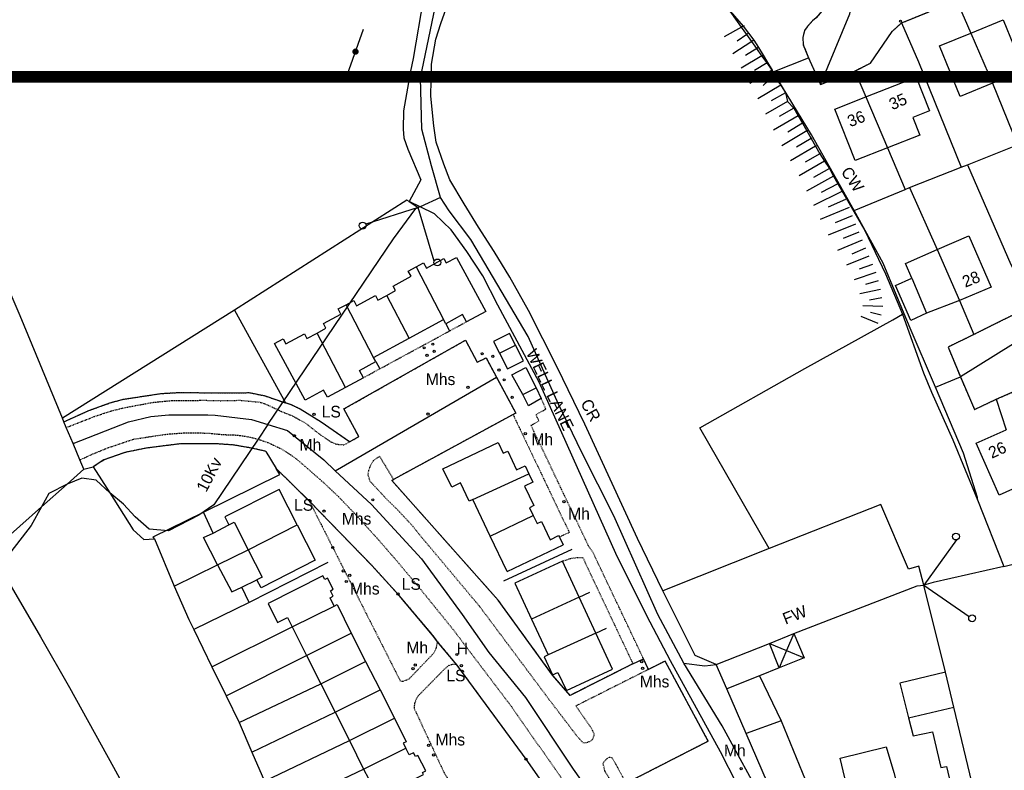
# Model space of a CAD drawing. Header units: metres. Extents: x 611948 to 1225781, y 656699 to 1316021.
# Tile 123 of 169: x 613065 to 613233, y 658981 to 659110. Entities that reach past the tile are written whole.
import ezdxf

# ---------------------------------------------------------------- set-up
doc = ezdxf.new("R2010")
doc.units = ezdxf.units.M
doc.linetypes.add('4696-07$0$PECK', pattern=[0.2, 0.1, -0.1])
for name, color, linetype in [('- EXTENT OF LiDAR SURVEY', 1, 'Continuous'), ('4696-07$0$BDY_LEFT', 253, 'Continuous'), ('4696-07$0$BDY_SYM', 253, 'Continuous'), ('4696-07$0$BLD_INN_W', 253, 'Continuous'), ('4696-07$0$BLD_OTL_P', 253, 'Continuous'), ('4696-07$0$BLD_OTL_S', 253, 'Continuous'), ('4696-07$0$GEN_LIN_D', 253, 'Continuous'), ('4696-07$0$GEN_PCK_D', 253, '4696-07$0$PECK'), ('4696-07$0$MNR_LN_DT', 253, 'Continuous'), ('4696-07$0$OTHER_SYM', 253, 'Continuous'), ('4696-07$0$POLE_SYMB', 253, 'Continuous'), ('4696-07$0$ROADS', 253, 'Continuous'), ('4696-07$0$ROADS_CTR', 253, 'Continuous'), ('4696-07$0$ROADS_PCK', 253, '4696-07$0$PECK'), ('4696-07$0$TOWNLAND', 253, 'Continuous')]:
    doc.layers.add(name, color=color, linetype=linetype)
doc.styles.add('4696-07$0$STANDARD', font='txt')

# ---------------------------------------------------------------- blocks, each defined once
blk = doc.blocks.new('4696-07$0$13', base_point=(160450.170478, 242323.105036))
blk.add_circle((160450.170478, 242323.105036), 0.187958)
blk = doc.blocks.new('4696-07$0$44', base_point=(141.365186, 309.573129))
for p, q in [((148.348947, 316.096464), (141.361145, 309.556587)), ((141.361145, 309.556587), (147.90133, 302.797619))]:
    blk.add_line(p, q)
for centre in [(148.337847, 316.685942), (148.36005, 302.427234)]:
    blk.add_circle(centre, 0.589583)
blk = doc.blocks.new('4696-07$0$36', base_point=(144.988486, 310.919762))
blk.add_line((140.875383, 310.92339), (149.050238, 310.92339))
at = {"const_width": 0.539928}
blk.add_lwpolyline([(144.673376, 310.923808, 1), (145.213304, 310.923808, 1)], format="xyb", close=True, dxfattribs=at)
blk = doc.blocks.new('4696-07')
at = {"layer": '4696-07$0$BDY_LEFT', "flags": 128}
for points in [[(613197.259, 659004.755), (613218.398, 659012.879), (613219.537, 659013.011)], [(613193.116, 659003.05), (613197.259, 659004.755)], [(613183.972, 658999.454), (613193.116, 659003.05)]]:
    blk.add_lwpolyline(points, dxfattribs=at)
at = {"layer": '4696-07$0$BLD_INN_W', "flags": 128}
for points in [[(613227.543, 659107.516), (613231.273, 659098.908)], [(613209.624, 659096.569), (613213.305, 659087.861)], [(613221.783, 659070.444), (613225.588, 659061.757)], [(613132.664, 659067.47), (613137.373, 659058.464)], [(613217.475, 659065.558), (613220, 659059.556)], [(613131.496, 659055.273), (613127.662, 659062.604)], [(613125.412, 659051.969), (613120.692, 659060.995)], [(613120.584, 659046.844), (613115.739, 659056.157)], [(613146.965, 659052.72), (613149.693, 659054.111)], [(613150.953, 659045.631), (613153.222, 659046.809)], [(613142.374, 659027.665), (613151.981, 659032.067)], [(613145.361, 659021.404), (613152.719, 659024.915)], [(613103.976, 659019.047), (613112.341, 659023.338)], [(613148.239, 659015.372), (613157.806, 659019.937)], [(613160.563, 659010.959), (613152.423, 659007.211)], [(613111.502, 659005.862), (613118.66, 659009.445)], [(613113.942, 659000.997), (613121.594, 659004.818)], [(613163.406, 659004.798), (613155.269, 659001.07)], [(613197.259, 659004.755), (613196.026, 659001.824)], [(613194.78, 658998.867), (613193.116, 659003.05)], [(613193.116, 659003.05), (613196.026, 659001.824)], [(613196.026, 659001.824), (613194.78, 658998.867)], [(613196.026, 659001.824), (613199.044, 659000.553)], [(613116.382, 658996.132), (613124.02, 658999.955)], [(613191.434, 658997.491), (613185.796, 658995.272)], [(613118.822, 658991.267), (613126.527, 658995.124)], [(613216.915, 658990.298), (613224.658, 658992.12)], [(613121.263, 658986.402), (613128.968, 658990.259)], [(613195.116, 658989.769), (613189.137, 658987.625)], [(613123.703, 658981.537), (613130.897, 658985.138)]]:
    blk.add_lwpolyline(points, dxfattribs=at)
at = {"layer": '4696-07$0$BLD_OTL_P', "flags": 128}
for points in [[(613149.693, 659054.111), (613148.668, 659056.091), (613145.941, 659054.7), (613146.965, 659052.72)], [(613153.222, 659046.809), (613154.075, 659044.945)], [(613154.075, 659044.945), (613151.923, 659043.692), (613150.953, 659045.631)], [(613199.044, 659000.553), (613194.78, 658998.867)], [(613191.434, 658997.491), (613195.116, 658989.769)], [(613215.433, 658996.244), (613216.915, 658990.298)]]:
    blk.add_lwpolyline(points, dxfattribs=at)
at = {"layer": '4696-07$0$BLD_OTL_S', "flags": 128}
for points in [[(613227.543, 659107.516), (613233.098, 659109.781), (613236.638, 659101.096), (613231.273, 659098.908)], [(613231.273, 659098.908), (613225.736, 659096.652), (613222.196, 659105.337), (613227.543, 659107.516)], [(613227.543, 659107.516), (613231.273, 659098.908)], [(613209.624, 659096.569), (613218.221, 659099.963), (613220.494, 659094.207), (613217.634, 659093.079), (613218.832, 659090.043), (613213.305, 659087.861)], [(613213.305, 659087.861), (613207.754, 659085.668), (613204.283, 659094.459), (613209.624, 659096.569)], [(613209.624, 659096.569), (613213.305, 659087.861)], [(613221.783, 659070.444), (613227.194, 659072.812), (613231.048, 659064.003), (613225.588, 659061.757)], [(613217.475, 659065.558), (613216.372, 659068.078), (613221.783, 659070.444)], [(613221.783, 659070.444), (613225.588, 659061.757)], [(613132.664, 659067.47), (613133.959, 659068.17), (613134.45, 659067.281), (613137.445, 659068.9), (613137.844, 659068.159), (613139.604, 659069.11), (613144.592, 659059.878), (613141.278, 659058.081)], [(613127.662, 659062.604), (613129.17, 659063.42), (613128.736, 659064.211), (613131.81, 659065.873), (613131.335, 659066.751), (613132.664, 659067.47)], [(613132.664, 659067.47), (613137.373, 659058.464)], [(613220, 659059.556), (613217.275, 659058.339), (613214.656, 659064.326), (613217.475, 659065.558)], [(613120.692, 659060.995), (613122.011, 659061.709), (613122.459, 659060.817), (613125.722, 659062.581), (613126.134, 659061.778), (613127.662, 659062.604)], [(613131.496, 659055.273), (613127.662, 659062.604)], [(613225.588, 659061.757), (613220, 659059.556)], [(613115.739, 659056.157), (613117.245, 659056.971), (613116.835, 659057.775), (613119.814, 659059.387), (613119.372, 659060.282), (613120.692, 659060.995)], [(613125.412, 659051.969), (613120.692, 659060.995)], [(613131.496, 659055.273), (613137.373, 659058.464)], [(613137.744, 659057.755), (613137.373, 659058.464)], [(613141.278, 659058.081), (613140.618, 659059.316), (613137.744, 659057.755)], [(613120.584, 659046.844), (613117.508, 659045.174), (613116.847, 659046.408), (613113.681, 659044.689), (613108.465, 659054.383), (613109.96, 659055.192), (613110.429, 659054.311), (613113.574, 659056.012), (613113.979, 659055.205), (613115.739, 659056.157)], [(613120.584, 659046.844), (613115.739, 659056.157)], [(613125.412, 659051.969), (613131.496, 659055.273)], [(613146.965, 659052.72), (613148.331, 659050.041), (613151.059, 659051.432), (613149.693, 659054.111)], [(613123.66, 659048.514), (613122.981, 659049.739), (613125.794, 659051.266)], [(613125.794, 659051.266), (613125.412, 659051.969)], [(613150.953, 659045.631), (613149.03, 659049.023), (613151.426, 659050.268), (613153.222, 659046.809)], [(613123.66, 659048.514), (613120.584, 659046.844)], [(613237.579, 659030.757), (613232.386, 659028.443), (613228.443, 659037.293), (613233.6, 659039.59)], [(613142.374, 659027.665), (613141.747, 659027.366), (613140.246, 659030.511), (613138.764, 659029.803), (613137.262, 659032.952), (613146.697, 659037.454), (613147.592, 659035.59), (613148.347, 659035.938), (613149.873, 659032.76), (613151.315, 659033.452), (613151.981, 659032.067)], [(613142.374, 659027.665), (613151.981, 659032.067)], [(613151.981, 659032.067), (613152.657, 659030.658), (613151.214, 659029.969), (613152.819, 659026.625), (613152.074, 659026.256), (613152.719, 659024.915)], [(613112.341, 659023.338), (613109.24, 659029.412), (613099.976, 659024.682), (613100.658, 659023.346)], [(613145.361, 659021.404), (613142.374, 659027.665)], [(613145.361, 659021.404), (613152.719, 659024.915)], [(613152.719, 659024.915), (613153.371, 659023.556), (613154.118, 659023.92), (613155.623, 659020.787), (613157.061, 659021.488), (613157.186, 659021.229)], [(613100.658, 659023.346), (613101.549, 659023.801), (613103.976, 659019.047)], [(613103.976, 659019.047), (613112.341, 659023.338)], [(613112.341, 659023.338), (613115.442, 659017.264), (613106.179, 659012.535), (613105.458, 659013.946)], [(613148.239, 659015.372), (613145.361, 659021.404)], [(613157.186, 659021.229), (613157.806, 659019.937)], [(613148.239, 659015.372), (613157.806, 659019.937)], [(613103.976, 659019.047), (613106.348, 659014.401), (613105.458, 659013.946)], [(613157.72, 659017.12), (613149.588, 659013.362), (613152.423, 659007.211)], [(613160.563, 659010.959), (613157.72, 659017.12)], [(613118.66, 659009.445), (613117.979, 659010.867), (613118.49, 659011.149), (613118.036, 659012.054), (613118.5, 659012.32), (613117.549, 659014.196), (613117.088, 659013.964), (613116.751, 659014.61), (613107.363, 659009.877), (613108.992, 659006.629), (613110.704, 659007.453), (613111.502, 659005.862)], [(613160.563, 659010.959), (613152.423, 659007.211)], [(613163.406, 659004.798), (613160.563, 659010.959)], [(613111.502, 659005.862), (613118.66, 659009.445)], [(613118.66, 659009.445), (613119.153, 659009.701), (613121.594, 659004.818)], [(613111.502, 659005.862), (613113.942, 659000.997)], [(613152.423, 659007.211), (613155.269, 659001.07)], [(613113.942, 659000.997), (613121.594, 659004.818)], [(613121.594, 659004.818), (613124.02, 658999.955)], [(613155.269, 659001.07), (613154.604, 659000.765), (613156.011, 658997.676), (613156.917, 658998.06), (613158.385, 658995.012), (613166.249, 658998.637), (613163.406, 659004.798)], [(613163.406, 659004.798), (613155.269, 659001.07)], [(613193.116, 659003.05), (613197.259, 659004.755)], [(613197.259, 659004.755), (613199.044, 659000.553)], [(613183.972, 658999.454), (613193.116, 659003.05)], [(613113.942, 659000.997), (613116.382, 658996.132)], [(613116.382, 658996.132), (613124.02, 658999.955)], [(613124.02, 658999.955), (613126.527, 658995.124)], [(613185.796, 658995.272), (613183.972, 658999.454)], [(613194.78, 658998.867), (613191.434, 658997.491)], [(613223.195, 658998.106), (613215.433, 658996.244)], [(613224.658, 658992.12), (613223.195, 658998.106)], [(613116.382, 658996.132), (613118.822, 658991.267)], [(613118.822, 658991.267), (613126.527, 658995.124)], [(613126.527, 658995.124), (613128.968, 658990.259)], [(613189.137, 658987.625), (613185.796, 658995.272)], [(613118.822, 658991.267), (613121.263, 658986.402)], [(613229.428, 658972.186), (613224.658, 658992.12)], [(613121.263, 658986.402), (613128.968, 658990.259)], [(613128.968, 658990.259), (613131, 658986.207), (613130.49, 658985.951), (613130.897, 658985.138)], [(613195.116, 658989.769), (613199.756, 658978.475)], [(613216.915, 658990.298), (613217.668, 658987.225), (613220.981, 658987.9), (613222.406, 658981.814), (613223.365, 658981.985), (613225.916, 658971.369)], [(613195.534, 658972.85), (613189.137, 658987.625)], [(613121.263, 658986.402), (613123.703, 658981.537)], [(613123.703, 658981.537), (613124.512, 658979.924), (613122.811, 658979.077), (613124.444, 658975.821), (613133.941, 658980.585), (613133.769, 658980.927), (613134.343, 658981.215), (613133.002, 658983.889), (613132.592, 658983.684), (613132.264, 658984.339), (613131.492, 658983.952), (613130.897, 658985.138)], [(613123.703, 658981.537), (613130.897, 658985.138)], [(613205.981, 658980.061), (613205.206, 658983.413), (613213.087, 658985.337), (613214.413, 658980.97), (613216.52, 658972.71), (613217.319, 658972.879)]]:
    blk.add_lwpolyline(points, dxfattribs=at)
at = {"layer": '4696-07$0$GEN_LIN_D', "flags": 128}
for points in [[(613174.857, 659012.04), (613170.562, 659021.017), (613161.514, 659040.546), (613156.811, 659050.299), (613151.887, 659060.03), (613148.707, 659065.718), (613146.04, 659070.13), (613143.335, 659074.303), (613140.894, 659078.258), (613138.469, 659082.373), (613137.402, 659085.063), (613136.101, 659088.83), (613135.692, 659091.606), (613135.218, 659096.682), (613135.301, 659102.164), (613136.056, 659106.453), (613136.888, 659109.142), (613142.678, 659125.487)], [(613134.51, 659146.886), (613132.408, 659143.323), (613135.226, 659141.592), (613138.424, 659139.886), (613137.877, 659136.879), (613136.844, 659132.347), (613136.7, 659130.846), (613133.94, 659113.612), (613132.19, 659103.172), (613131.712, 659101.006), (613130.543, 659094.213), (613130.456, 659091.071), (613130.572, 659089.572), (613131.293, 659087.639), (613133.488, 659082.401), (613131.521, 659078.703)], [(613222.779, 659118.543), (613227.543, 659107.516)], [(613186.392, 659111.252), (613188.61, 659108.683)], [(613188.343, 659108.535), (613186.392, 659111.252)], [(613189.235, 659107.276), (613188.343, 659108.535)], [(613188.61, 659108.683), (613189.554, 659107.493)], [(613215.708, 659109.236), (613218.579, 659102.573), (613225.908, 659084.555)], [(613190.098, 659106.059), (613189.235, 659107.276)], [(613189.554, 659107.493), (613190.468, 659106.301)], [(613190.96, 659104.842), (613190.098, 659106.059)], [(613190.468, 659106.301), (613191.265, 659105.03)], [(613191.826, 659103.618), (613190.96, 659104.842)], [(613191.265, 659105.03), (613192.036, 659103.744)], [(613192.696, 659102.391), (613191.826, 659103.618)], [(613192.036, 659103.744), (613192.776, 659102.44)], [(613193.564, 659101.165), (613192.696, 659102.391)], [(613192.776, 659102.44), (613193.564, 659101.165)], [(613193.733, 659100.887), (613199.8, 659103.271)], [(613193.733, 659100.887), (613193.564, 659101.165)], [(613193.564, 659101.165), (613193.786, 659100.158)], [(613207.61, 659077.127), (613200.283, 659090.104), (613193.733, 659100.887)], [(613193.786, 659100.158), (613195.065, 659098.573)], [(613207.705, 659101.013), (613209.624, 659096.569)], [(613195.065, 659098.573), (613195.831, 659097.286)], [(613231.273, 659098.908), (613235.559, 659088.385)], [(613195.831, 659097.286), (613196.224, 659095.81)], [(613196.224, 659095.81), (613197.308, 659094.677)], [(613197.308, 659094.677), (613198.01, 659093.351)], [(613198.01, 659093.351), (613198.77, 659092.057)], [(613198.77, 659092.057), (613199.531, 659090.765)], [(613199.531, 659090.765), (613200.275, 659089.462)], [(613200.275, 659089.462), (613201.006, 659088.155)], [(613226.992, 659084.967), (613235.559, 659088.385)], [(613201.006, 659088.155), (613201.75, 659086.851)], [(613201.75, 659086.851), (613202.533, 659085.572)], [(613213.305, 659087.861), (613216.318, 659080.724)], [(613202.533, 659085.572), (613203.359, 659084.317)], [(613225.908, 659084.555), (613226.992, 659084.967)], [(613226.992, 659084.967), (613234.369, 659067.889), (613238.182, 659060.958)], [(613203.359, 659084.317), (613204.093, 659083.01)], [(613217.041, 659081.079), (613225.908, 659084.555)], [(613204.093, 659083.01), (613204.822, 659081.699)], [(613204.822, 659081.699), (613209.436, 659073.738), (613212.935, 659066.273), (613215.889, 659059.383)], [(613207.61, 659077.127), (613216.318, 659080.724)], [(613216.318, 659080.724), (613217.041, 659081.079)], [(613217.041, 659081.079), (613221.783, 659070.444)], [(613131.521, 659078.703), (613131.094, 659078.915), (613101.638, 659060.099)], [(613133.357, 659077.791), (613131.521, 659078.703)], [(613131.521, 659078.703), (613133.039, 659077.649)], [(613133.357, 659077.791), (613133.039, 659077.649)], [(613187.531, 658978.988), (613184.75, 658984.49), (613176.167, 659000.082), (613172.169, 659007.791), (613166.85, 659018.436), (613153.721, 659047.754), (613146.681, 659060.91), (613144.098, 659065.948), (613141.34, 659070.102), (613138.685, 659073.804), (613135.852, 659076.551), (613133.357, 659077.791)], [(613221.511, 659046.879), (613216.987, 659057.373), (613212.545, 659068.129), (613207.61, 659077.127)], [(613072.187, 659041.617), (613064.958, 659059.115), (613061.985, 659066.005)], [(613225.588, 659061.757), (613228.08, 659055.913)], [(613101.638, 659060.099), (613072.187, 659041.617)], [(613101.638, 659060.099), (613110.323, 659044.221)], [(613193.065, 659019.274), (613181.206, 659039.913), (613199.182, 659050.105), (613214.239, 659058.405), (613215.889, 659059.383)], [(613215.889, 659059.383), (613219.475, 659049.358), (613220.81, 659046.032), (613224.457, 659037.867), (613228.723, 659027.644)], [(613137.744, 659057.755), (613138.413, 659056.525)], [(613125.794, 659051.266), (613126.462, 659050.036)], [(613221.511, 659046.879), (613225.765, 659048.647)], [(613228.723, 659027.644), (613228.679, 659028.006), (613226.314, 659035.618), (613221.511, 659046.879)], [(613231.886, 659044.825), (613233.6, 659039.59)], [(613072.451, 659040.979), (613072.187, 659041.617)], [(613072.857, 659039.996), (613072.451, 659040.979)], [(613074.004, 659037.259), (613072.857, 659039.996)], [(613075.18, 659034.457), (613074.004, 659037.259)], [(613075.877, 659032.844), (613075.18, 659034.457)], [(613106.985, 659035.914), (613108.746, 659032.977)], [(613075.877, 659032.844), (613072.995, 659030.293)], [(613075.877, 659032.844), (613077.473, 659033.261)], [(613077.473, 659033.261), (613080.277, 659028.822)], [(613096.312, 659025.521), (613109.37, 659031.937), (613108.746, 659032.977)], [(613072.995, 659030.293), (613068.604, 659026.405)], [(613080.277, 659028.822), (613084.268, 659022.47), (613086.109, 659020.829), (613087.913, 659020.927)], [(613228.723, 659027.644), (613233.226, 659016.235)], [(613068.604, 659026.405), (613061.171, 659019.827), (613060.091, 659017.854)], [(613219.537, 659013.011), (613218.683, 659016.282), (613216.908, 659015.743), (613212.19, 659026.817), (613193.065, 659019.274)], [(613087.913, 659020.927), (613087.725, 659021.314), (613096.312, 659025.521)], [(613097.992, 659021.901), (613096.312, 659025.521)], [(613097.992, 659021.901), (613100.658, 659023.346)], [(613087.913, 659020.927), (613091.291, 659012.82)], [(613098.73, 659016.501), (613096.296, 659021.185), (613097.992, 659021.901)], [(613147.667, 659013.729), (613159.365, 659019.193)], [(613193.065, 659019.274), (613174.857, 659012.04)], [(613098.73, 659016.501), (613103.976, 659019.047)], [(613233.226, 659016.235), (613240.469, 659018.012)], [(613061.383, 659016.19), (613068.437, 659004.179), (613073.389, 658995.51), (613080.934, 658981.886), (613084.28, 658975.68)], [(613091.291, 659012.82), (613098.73, 659016.501)], [(613098.73, 659016.501), (613101.144, 659011.859), (613102.881, 659012.699)], [(613117.596, 659016.902), (613104.12, 659010.064)], [(613233.226, 659016.235), (613221.112, 659013.488), (613219.537, 659013.011)], [(613091.291, 659012.82), (613093.812, 659007.128), (613094.664, 659005.406)], [(613102.881, 659012.699), (613105.458, 659013.946)], [(613104.12, 659010.064), (613102.881, 659012.699)], [(613197.259, 659004.755), (613218.398, 659012.879), (613219.537, 659013.011)], [(613223.195, 658998.106), (613219.537, 659013.011)], [(613160.563, 659010.959), (613162.38, 659011.796)], [(613183.972, 658999.454), (613180.395, 659000.957), (613174.857, 659012.04)], [(613104.12, 659010.064), (613094.664, 659005.406)], [(613097.763, 658999.061), (613111.502, 659005.862)], [(613094.664, 659005.406), (613097.763, 658999.061)], [(613163.406, 659004.798), (613165.223, 659005.635)], [(613100.206, 658994.098), (613113.942, 659000.997)], [(613097.763, 658999.061), (613100.206, 658994.098)], [(613102.425, 658989.486), (613116.382, 658996.132)], [(613100.206, 658994.098), (613102.425, 658989.486)], [(613104.611, 658984.417), (613118.822, 658991.267)], [(613102.425, 658989.486), (613104.611, 658984.417)], [(613106.766, 658979.48), (613121.263, 658986.402)], [(613104.611, 658984.417), (613106.766, 658979.48)], [(613108.893, 658974.524), (613123.703, 658981.537)]]:
    blk.add_lwpolyline(points, dxfattribs=at)
at = {"layer": '4696-07$0$GEN_PCK_D', "flags": 128}
for points in [[(613215.708, 659109.236), (613220.403, 659111.162), (613218.422, 659116.677)], [(613203.39, 659112.787), (613201.09, 659110.123), (613200.466, 659109.608), (613199.578, 659108.594), (613199.113, 659107.937), (613198.804, 659106.719), (613198.896, 659105.518), (613199.8, 659103.271)], [(613207.705, 659101.013), (613210.376, 659102.354), (613214.076, 659107.767), (613215.708, 659109.236)], [(613199.8, 659103.271), (613201.847, 659098.714)], [(613201.847, 659098.714), (613207.705, 659101.013)], [(613238.182, 659060.958), (613228.08, 659055.913)], [(613138.413, 659056.525), (613141.278, 659058.081)], [(613126.462, 659050.036), (613138.413, 659056.525)], [(613121.279, 659037.525), (613122.874, 659038.432), (613120.347, 659043.172), (613141.137, 659054.945), (613143.13, 659051.157), (613144.641, 659051.911), (613146.419, 659048.607)], [(613228.08, 659055.913), (613223.663, 659053.764), (613225.765, 659048.647)], [(613123.66, 659048.514), (613126.462, 659050.036)], [(613146.419, 659048.607), (613149.722, 659042.47), (613149.257, 659042.217)], [(613225.765, 659048.647), (613228.186, 659043.088), (613231.886, 659044.825)], [(613231.886, 659044.825), (613237.27, 659047.201)], [(613072.451, 659040.979), (613076.731, 659042.914), (613080.309, 659044.2), (613082.442, 659044.816), (613089.051, 659045.813), (613091.977, 659045.984), (613102.292, 659045.916), (613104.132, 659045.972), (613106.707, 659045.454), (613110.323, 659044.221)], [(613171.562, 659000.415), (613163.012, 659018.471), (613162.257, 659019.551), (613152.338, 659040.373), (613153.709, 659041.124), (613153.185, 659042.206), (613154.883, 659043.153), (613154.075, 659044.945)], [(613121.279, 659037.525), (613116.461, 659040.902), (613112.88, 659043.14), (613111.358, 659043.856), (613110.323, 659044.221)], [(613149.257, 659042.217), (613128.815, 659031.101)], [(613149.257, 659042.217), (613158.879, 659022.026), (613157.186, 659021.229)], [(613106.985, 659035.914), (613104.612, 659036.454), (613101.482, 659036.999), (613098.643, 659037.197), (613092.467, 659037.216), (613086.537, 659036.468), (613082.879, 659035.716), (613079.283, 659034.449), (613077.473, 659033.261)], [(613114.433, 659027.369), (613108.746, 659032.977)], [(613169.758, 658999.557), (613159.019, 658994.153), (613155.997, 658997.635), (613146.7, 659010.464), (613128.556, 659030.91), (613128.815, 659031.101)], [(613136.352, 659003.341), (613135.512, 659004.481), (613129.797, 659011.236), (613125.135, 659016.383), (613114.433, 659027.369)], [(613114.433, 659027.369), (613129.992, 658996.585), (613130.45, 658996.572), (613131.473, 658996.961), (613135.422, 659001.094), (613135.779, 659001.48), (613136.146, 659002.235), (613136.352, 659003.341)], [(613157.72, 659017.12), (613159.026, 659017.58), (613160.196, 659017.738), (613161.173, 659017.77), (613169.758, 658999.557)], [(613139.637, 658999.392), (613136.352, 659003.341)], [(613139.637, 658999.392), (613138.965, 658999.458), (613138.168, 658999.207), (613137.389, 658998.506), (613133.02, 658994.05), (613132.734, 658993.612), (613132.427, 658992.822), (613132.322, 658991.975), (613137.442, 658980.961), (613138.181, 658979.721), (613138.482, 658978.825), (613138.712, 658976.991), (613138.866, 658976.741), (613139.648, 658977.071), (613141.481, 658977.375), (613144.403, 658977.121), (613147.117, 658976.745), (613155.761, 658975.012), (613156.242, 658975.108), (613156.845, 658975.599)], [(613156.845, 658975.599), (613151.491, 658983.237), (613139.637, 658999.392)], [(613168.577, 658979.122), (613182.648, 658986.339), (613175.272, 659000.024), (613172.425, 658998.591)], [(613172.425, 658998.591), (613171.562, 659000.415)]]:
    blk.add_lwpolyline(points, dxfattribs=at)
at = {"layer": '4696-07$0$MNR_LN_DT', "flags": 128}
for points in [[(613188.343, 659108.535), (613185.342, 659106.872)], [(613188.61, 659108.683), (613188.343, 659108.535)], [(613188.763, 659108.768), (613188.61, 659108.683)], [(613189.235, 659107.276), (613187.572, 659106.147)], [(613189.554, 659107.493), (613189.235, 659107.276)], [(613190.098, 659106.059), (613186.878, 659103.954)], [(613190.468, 659106.301), (613190.098, 659106.059)], [(613191.826, 659103.618), (613188.28, 659101.49)], [(613190.96, 659104.842), (613189.044, 659103.661)], [(613191.265, 659105.03), (613190.96, 659104.842)], [(613192.036, 659103.744), (613191.826, 659103.618)], [(613192.696, 659102.391), (613190.531, 659101.072)], [(613193.564, 659101.165), (613189.753, 659098.853)], [(613193.786, 659100.158), (613192.021, 659098.504)], [(613195.065, 659098.573), (613191.128, 659096.271)], [(613195.831, 659097.286), (613193.413, 659095.893)], [(613196.224, 659095.81), (613192.445, 659093.64)], [(613198.01, 659093.351), (613193.788, 659090.87)], [(613197.308, 659094.677), (613194.792, 659093.225)], [(613198.77, 659092.057), (613196.248, 659090.559)], [(613198.869, 659092.116), (613198.77, 659092.057)], [(613199.531, 659090.765), (613195.215, 659088.224)], [(613199.618, 659090.816), (613199.531, 659090.765)], [(613200.275, 659089.462), (613197.714, 659087.969)], [(613200.367, 659089.516), (613200.275, 659089.462)], [(613201.006, 659088.155), (613196.687, 659085.656)], [(613201.75, 659086.851), (613199.203, 659085.39)], [(613201.115, 659088.218), (613201.006, 659088.155)], [(613201.864, 659086.917), (613201.75, 659086.851)], [(613202.533, 659085.572), (613198.172, 659083.086)], [(613203.359, 659084.317), (613200.641, 659082.777)], [(613204.093, 659083.01), (613199.457, 659080.47)], [(613204.822, 659081.699), (613201.972, 659080.21)], [(613205.513, 659080.368), (613200.666, 659078)], [(613206.139, 659079.006), (613203.18, 659077.7)], [(613206.721, 659077.625), (613201.78, 659075.593)], [(613207.802, 659074.827), (613203.141, 659072.94)], [(613207.245, 659076.219), (613204.331, 659075.054)], [(613208.38, 659073.444), (613205.722, 659072.326)], [(613208.965, 659072.062), (613204.777, 659070.294)], [(613209.55, 659070.681), (613207.188, 659069.681)], [(613210.136, 659069.301), (613206.31, 659067.773)], [(613211.31, 659066.54), (613207.573, 659065.252)], [(613210.723, 659067.921), (613208.476, 659067.085)], [(613211.708, 659065.096), (613209.525, 659064.482)], [(613212.089, 659063.645), (613208.551, 659062.875)], [(613212.345, 659062.167), (613210.249, 659061.776)], [(613212.489, 659060.687), (613209.056, 659060.824)], [(613212.223, 659059.225), (613210.386, 659059.698)], [(613211.704, 659057.818), (613208.791, 659059.008)]]:
    blk.add_lwpolyline(points, dxfattribs=at)
at = {"layer": '4696-07$0$ROADS', "flags": 128}
for points in [[(613174.857, 659012.04), (613170.562, 659021.017), (613161.514, 659040.546), (613156.811, 659050.299), (613151.887, 659060.03), (613148.707, 659065.718), (613146.04, 659070.13), (613143.335, 659074.303), (613140.894, 659078.258), (613138.469, 659082.373), (613137.402, 659085.063), (613136.101, 659088.83), (613135.692, 659091.606), (613135.218, 659096.682), (613135.301, 659102.164), (613136.056, 659106.453), (613136.888, 659109.142), (613142.678, 659125.487)], [(613134.51, 659146.886), (613132.408, 659143.323), (613135.226, 659141.592), (613138.424, 659139.886), (613137.877, 659136.879), (613136.844, 659132.347), (613136.7, 659130.846), (613133.94, 659113.612), (613132.19, 659103.172), (613131.712, 659101.006), (613130.543, 659094.213), (613130.456, 659091.071), (613130.572, 659089.572), (613131.293, 659087.639), (613133.488, 659082.401), (613131.521, 659078.703)], [(613215.708, 659109.236), (613220.403, 659111.162), (613218.422, 659116.677)], [(613203.39, 659112.787), (613201.09, 659110.123), (613200.466, 659109.608), (613199.578, 659108.594), (613199.113, 659107.937), (613198.804, 659106.719), (613198.896, 659105.518), (613199.8, 659103.271)], [(613207.705, 659101.013), (613210.376, 659102.354), (613214.076, 659107.767), (613215.708, 659109.236)], [(613199.8, 659103.271), (613201.847, 659098.714)], [(613201.847, 659098.714), (613207.705, 659101.013)], [(613131.521, 659078.703), (613133.039, 659077.649)], [(613133.357, 659077.791), (613133.039, 659077.649)], [(613187.531, 658978.988), (613184.75, 658984.49), (613176.167, 659000.082), (613172.169, 659007.791), (613166.85, 659018.436), (613153.721, 659047.754), (613146.681, 659060.91), (613144.098, 659065.948), (613141.34, 659070.102), (613138.685, 659073.804), (613135.852, 659076.551), (613133.357, 659077.791)], [(613238.182, 659060.958), (613228.08, 659055.913)], [(613121.279, 659037.525), (613122.874, 659038.432), (613120.347, 659043.172), (613141.137, 659054.945), (613143.13, 659051.157), (613144.641, 659051.911), (613146.419, 659048.607)], [(613228.08, 659055.913), (613223.663, 659053.764), (613225.765, 659048.647)], [(613146.419, 659048.607), (613149.722, 659042.47), (613149.257, 659042.217)], [(613225.765, 659048.647), (613228.186, 659043.088), (613231.886, 659044.825)], [(613231.886, 659044.825), (613237.27, 659047.201)], [(613072.451, 659040.979), (613076.731, 659042.914), (613080.309, 659044.2), (613082.442, 659044.816), (613089.051, 659045.813), (613091.977, 659045.984), (613102.292, 659045.916), (613104.132, 659045.972), (613106.707, 659045.454), (613110.323, 659044.221)], [(613121.279, 659037.525), (613116.461, 659040.902), (613112.88, 659043.14), (613111.358, 659043.856), (613110.323, 659044.221)], [(613149.257, 659042.217), (613128.815, 659031.101)], [(613072.857, 659039.996), (613072.451, 659040.979)], [(613074.004, 659037.259), (613072.857, 659039.996)], [(613075.18, 659034.457), (613074.004, 659037.259)], [(613106.985, 659035.914), (613104.612, 659036.454), (613101.482, 659036.999), (613098.643, 659037.197), (613092.467, 659037.216), (613086.537, 659036.468), (613082.879, 659035.716), (613079.283, 659034.449), (613077.473, 659033.261)], [(613075.877, 659032.844), (613075.18, 659034.457)], [(613106.985, 659035.914), (613108.746, 659032.977)], [(613075.877, 659032.844), (613077.473, 659033.261)], [(613114.433, 659027.369), (613108.746, 659032.977)], [(613169.758, 658999.557), (613159.019, 658994.153), (613155.997, 658997.635), (613146.7, 659010.464), (613128.556, 659030.91), (613128.815, 659031.101)], [(613136.352, 659003.341), (613135.512, 659004.481), (613129.797, 659011.236), (613125.135, 659016.383), (613114.433, 659027.369)], [(613183.972, 658999.454), (613180.395, 659000.957), (613174.857, 659012.04)], [(613139.637, 658999.392), (613136.352, 659003.341)], [(613156.845, 658975.599), (613151.491, 658983.237), (613139.637, 658999.392)], [(613168.577, 658979.122), (613182.648, 658986.339), (613175.272, 659000.024), (613172.425, 658998.591)], [(613169.758, 658999.557), (613171.562, 659000.415)], [(613172.425, 658998.591), (613171.562, 659000.415)], [(613185.796, 658995.272), (613183.972, 658999.454)], [(613189.137, 658987.625), (613185.796, 658995.272)], [(613195.534, 658972.85), (613189.137, 658987.625)]]:
    blk.add_lwpolyline(points, dxfattribs=at)
at = {"layer": '4696-07$0$ROADS_CTR', "flags": 128}
for points in [[(613136.861, 659079.356), (613135.288, 659084.774), (613133.663, 659091.041), (613133.432, 659099.861), (613136.217, 659113.324), (613141.091, 659133.054), (613142.252, 659142.803), (613142.484, 659147.677), (613137.028, 659151.235)], [(613201.847, 659098.714), (613206.832, 659110.814), (613207.96, 659115.268), (613208.9, 659122.942), (613209.747, 659127.68), (613211.346, 659132.038), (613213.696, 659135.164), (613216.423, 659136.207), (613219.432, 659135.259), (613220.217, 659134.869), (613225.356, 659130.427), (613228.322, 659127.347), (613231.937, 659125.027), (613234.382, 659124.648), (613239.458, 659124.174), (613246.981, 659122.089), (613250.043, 659120.409), (613252.341, 659118.11), (613254.368, 659114.156), (613275.028, 659071.852)], [(613178.469, 658999.656), (613174.04, 659007.991), (613166.501, 659024.855), (613161.025, 659035.72), (613157.037, 659044.02), (613151.854, 659055.568), (613142.038, 659072.188), (613138.325, 659077.07), (613136.861, 659079.356)], [(613275.028, 659071.852), (613234.877, 659054.338), (613225.765, 659048.647)], [(613118.865, 659032.606), (613146.419, 659048.607)], [(613074.004, 659037.259), (613083.478, 659040.955), (613087.323, 659041.883), (613090.403, 659042.169), (613097.046, 659042.19), (613098.334, 659042.116), (613104.514, 659041.394), (613107.335, 659040.513)], [(613107.335, 659040.513), (613110.661, 659039.474), (613116.903, 659034.456), (613118.865, 659032.606)], [(613118.865, 659032.606), (613125.027, 659026.796), (613133.615, 659017.511), (613140.579, 659007.994), (613145.129, 659001.47), (613151.396, 658993.81), (613159.52, 658981.508), (613167.179, 658970.723)], [(613209.165, 658926.478), (613205.247, 658940.191), (613202.693, 658949.94), (613198.98, 658959.225), (613194.802, 658968.974), (613192.48, 658975.24), (613185.053, 658988.935), (613178.469, 658999.656)]]:
    blk.add_lwpolyline(points, dxfattribs=at)
at = {"layer": '4696-07$0$ROADS_PCK', "flags": 128}
for points in [[(613072.857, 659039.996), (613077.805, 659041.934), (613080.454, 659042.809), (613082.831, 659043.404), (613087.672, 659044.301), (613090.986, 659044.624), (613096.678, 659044.654), (613099.196, 659044.587), (613102.574, 659044.659), (613105.884, 659044.352), (613107.137, 659043.942), (613109.717, 659042.711), (613111.575, 659041.972), (613113.782, 659040.728), (613116.321, 659038.734), (613117.982, 659037.608), (613118.85, 659037.225), (613119.509, 659037.085), (613120.428, 659037.042), (613121.279, 659037.525)], [(613075.18, 659034.457), (613077.409, 659035.479), (613079.937, 659036.509), (613084.464, 659038.036), (613090.385, 659038.896), (613093.488, 659039.113), (613097.001, 659039.043), (613099.8, 659038.777), (613101.323, 659038.752), (613102.672, 659038.628), (613104.008, 659038.41), (613105.651, 659038.004)], [(613105.651, 659038.004), (613107.556, 659037.335), (613109.483, 659036.417), (613111.268, 659035.313), (613112.656, 659034.25), (613116.926, 659030.503), (613119.401, 659028.161), (613122.221, 659025.223), (613126.127, 659020.916), (613129.35, 659017.197), (613133.668, 659012.027), (613139.03, 659005.393), (613148.989, 658992.233), (613160.285, 658976.042), (613160.485, 658975.331), (613160.413, 658974.704), (613160.614, 658973.818), (613160.35, 658972.078), (613160.009, 658971.192), (613159.163, 658970.104), (613158.663, 658969.634), (613155.812, 658967.765), (613139.978, 658959.823)], [(613172.425, 658998.591), (613159.989, 658992.331), (613162.683, 658988.473), (613163.145, 658987.425), (613162.806, 658986.565), (613162.285, 658986.191), (613161.816, 658986.038), (613161.3, 658985.984), (613160.341, 658986.995), (613155.356, 658993.536), (613143.579, 659009.331), (613132.903, 659022.081), (613132.152, 659023.074), (613129.441, 659025.986), (613127.703, 659027.668), (613124.784, 659030.821), (613124.462, 659031.929), (613124.634, 659032.85), (613125.021, 659033.749), (613125.423, 659034.339), (613126.421, 659035.073), (613128.815, 659031.101)], [(613205.665, 658932.167), (613206.489, 658929.54), (613200.413, 658927.471), (613193.344, 658925.202), (613192.649, 658924.195), (613192.13, 658923.783), (613191.253, 658923.663), (613190.433, 658923.797), (613189.787, 658924.437), (613189.009, 658926.225), (613181.313, 658946.838), (613178.512, 658954.887), (613176.532, 658961.089), (613175.642, 658963.51), (613172.087, 658969.969), (613165.028, 658981.063), (613164.667, 658982.454), (613164.919, 658982.942), (613165.631, 658983.561), (613166.181, 658983.534), (613168.577, 658979.122)]]:
    blk.add_lwpolyline(points, dxfattribs=at)
at = {"layer": '4696-07$0$TOWNLAND', "flags": 128}
for points in [[(613186.392, 659111.252), (613188.61, 659108.683)], [(613188.61, 659108.683), (613189.554, 659107.493)], [(613189.554, 659107.493), (613190.468, 659106.301)], [(613190.468, 659106.301), (613191.265, 659105.03)], [(613191.265, 659105.03), (613192.036, 659103.744)], [(613192.036, 659103.744), (613192.776, 659102.44)], [(613192.776, 659102.44), (613193.564, 659101.165)], [(613193.564, 659101.165), (613193.786, 659100.158)], [(613193.786, 659100.158), (613195.065, 659098.573)], [(613195.065, 659098.573), (613195.831, 659097.286)], [(613195.831, 659097.286), (613196.224, 659095.81)], [(613196.224, 659095.81), (613197.308, 659094.677)], [(613197.308, 659094.677), (613198.01, 659093.351)], [(613198.01, 659093.351), (613198.77, 659092.057)], [(613198.77, 659092.057), (613199.531, 659090.765)], [(613199.531, 659090.765), (613200.275, 659089.462)], [(613200.275, 659089.462), (613201.006, 659088.155)], [(613201.006, 659088.155), (613201.75, 659086.851)], [(613201.75, 659086.851), (613202.533, 659085.572)], [(613202.533, 659085.572), (613203.359, 659084.317)], [(613203.359, 659084.317), (613204.093, 659083.01)], [(613204.093, 659083.01), (613204.822, 659081.699)], [(613204.822, 659081.699), (613209.436, 659073.738), (613212.935, 659066.273), (613215.889, 659059.383)], [(613136.861, 659079.356), (613133.357, 659077.791)], [(613107.335, 659040.513), (613128.793, 659072.309), (613132.64, 659077.471), (613133.039, 659077.649)], [(613133.357, 659077.791), (613133.039, 659077.649)], [(613215.889, 659059.383), (613219.475, 659049.358), (613220.81, 659046.032), (613224.457, 659037.867), (613228.723, 659027.644)], [(613107.335, 659040.513), (613105.651, 659038.004)], [(613105.651, 659038.004), (613098.106, 659026.756), (613095.545, 659024.97), (613090.313, 659022.303), (613087.008, 659022.599), (613084.644, 659024.735), (613082.641, 659026.874), (613080.277, 659028.822)], [(613080.277, 659028.822), (613077.977, 659030.965), (613075.513, 659031.32), (613072.995, 659030.293)], [(613072.995, 659030.293), (613069.879, 659028.7), (613068.604, 659026.405)], [(613228.723, 659027.644), (613233.226, 659016.235)], [(613068.604, 659026.405), (613066.836, 659023.227), (613061.383, 659016.19)], [(613233.226, 659016.235), (613221.112, 659013.488), (613219.537, 659013.011)], [(613197.259, 659004.755), (613218.398, 659012.879), (613219.537, 659013.011)], [(613193.116, 659003.05), (613197.259, 659004.755)], [(613183.972, 658999.454), (613193.116, 659003.05)], [(613178.469, 658999.656), (613182.054, 658999.213), (613183.972, 658999.454)]]:
    blk.add_lwpolyline(points, dxfattribs=at)
at = {"layer": '4696-07$0$BDY_SYM'}
for p, rotation in [((613133.039, 659077.649), 243.6280000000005), ((613219.537, 659013.011), 11.12800000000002)]:
    blk.add_blockref('4696-07$0$44', p, dxfattribs=dict(at, rotation=rotation))
at = {"layer": '4696-07$0$OTHER_SYM'}
for p in [(613134.069, 659053.637), (613135.535, 659054.259), (613135.773, 659053.038), (613134.551, 659052.339), (613143.973, 659052.617), (613145.805, 659052.18), (613146.858, 659049.838), (613147.737, 659048.163), (613141.547, 659046.878), (613149.115, 659045.171), (613134.729, 659042.302), (613111.839, 659038.582), (613151.357, 659038.933), (613125.275, 659027.621), (613157.966, 659027.301), (613116.931, 659025.689), (613118.429, 659019.461), (613120.223, 659015.442), (613121.323, 659014.71), (613120.737, 659013.649), (613139.653, 659001.142), (613132.531, 658999.34), (613171.262, 658999.937), (613132.163, 658998.717), (613171.428, 658998.775), (613134.821, 658985.615), (613135.679, 658983.958), (613188.28, 658981.604)]:
    blk.add_blockref('4696-07$0$13', p, dxfattribs=at)
at = {"layer": '4696-07$0$POLE_SYMB'}
for p in [(613215.518, 659109.536), (613115.233, 659042.262), (613129.569, 659011.517), (613140.423, 658999.22), (613151.491, 658983.237)]:
    blk.add_blockref('4696-07$0$13', p, dxfattribs=at)
at = {"layer": '4696-07$0$POLE_SYMB', "rotation": 70.50800000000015}
blk.add_blockref('4696-07$0$36', (613122.335, 659104.368), dxfattribs=at)
at = {"layer": '4696-07$0$TOWNLAND'}
for p, rotation in [((613133.039, 659077.649), 243.6280000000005), ((613219.537, 659013.011), 11.12800000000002)]:
    blk.add_blockref('4696-07$0$44', p, dxfattribs=dict(at, rotation=rotation))
at = {"layer": '4696-07$0$BLD_OTL_S', "style": '4696-07$0$STANDARD'}
for s, rotation, p in [('35', 24, (613214.132, 659094.275)), ('36', 21.3, (613206.923, 659091.381)), ('28', 22.1, (613226.586, 659063.908)), ('26', 24.40001, (613231.136, 659034.64))]:
    blk.add_text(s, height=2, rotation=rotation, dxfattribs=at).set_placement(p)
at = {"layer": '4696-07$0$OTHER_SYM', "style": '4696-07$0$STANDARD'}
for s, p in [('Mhs', (613134.339, 659047.263)), ('Mh', (613112.742, 659036.047)), ('Mh', (613152.397, 659036.974)), ('Mh', (613158.685, 659024.252)), ('Mhs', (613119.976, 659023.392)), ('Mhs', (613121.383, 659011.415)), ('Mh', (613131.019, 659001.322)), ('H', (613139.616, 659001.151)), ('Mhs', (613170.948, 658995.512)), ('Mhs', (613136.005, 658985.578))]:
    blk.add_text(s, height=2, dxfattribs=at).set_placement(p)
blk.add_text('Mh', height=2, rotation=-0.1, dxfattribs=at).set_placement((613185.325, 658983.731))
at = {"layer": '4696-07$0$POLE_SYMB', "style": '4696-07$0$STANDARD'}
for p in [(613116.538, 659041.713), (613130.222, 659012.217), (613137.853, 658996.561)]:
    blk.add_text('LS', height=2, dxfattribs=at).set_placement(p)
for s, rotation, p in [('10Kv', 62.80001, (613096.78, 659028.786)), ('LS', -0.1, (613111.797, 659025.754))]:
    blk.add_text(s, height=2, rotation=rotation, dxfattribs=at).set_placement(p)
at = {"layer": '4696-07$0$ROADS', "style": '4696-07$0$STANDARD'}
blk.add_text('WELL LANE', height=2, rotation=-64.40001, dxfattribs=at).set_placement((613151.444, 659052.803))
blk.add_text('WELL LANE', height=2, rotation=-64.40001, dxfattribs=at).set_placement((613151.444, 659052.803))
at = {"layer": '4696-07$0$TOWNLAND', "style": '4696-07$0$STANDARD'}
for s, rotation, p in [('CW', -55.70001, (613205.25, 659083.756)), ('CR', -61.00001, (613160.736, 659044.159)), ('FW', 21.6, (613195.863, 659006.24))]:
    blk.add_text(s, height=2, rotation=rotation, dxfattribs=at).set_placement(p)
blk = doc.blocks.new('OS Mapping')
blk.add_blockref('4696-07', (0, 0))

msp = doc.modelspace()

# ---------------------------------------------------------------- linework, layer by layer
at = {"layer": '- EXTENT OF LiDAR SURVEY', "const_width": 2}
msp.add_lwpolyline([(613700, 659100), (613700, 656700), (612500, 656700), (612500, 659100)], close=True, dxfattribs=at)

# ---------------------------------------------------------------- block references
msp.add_blockref('OS Mapping', (0, 0))

doc.saveas('drawing.dxf')
